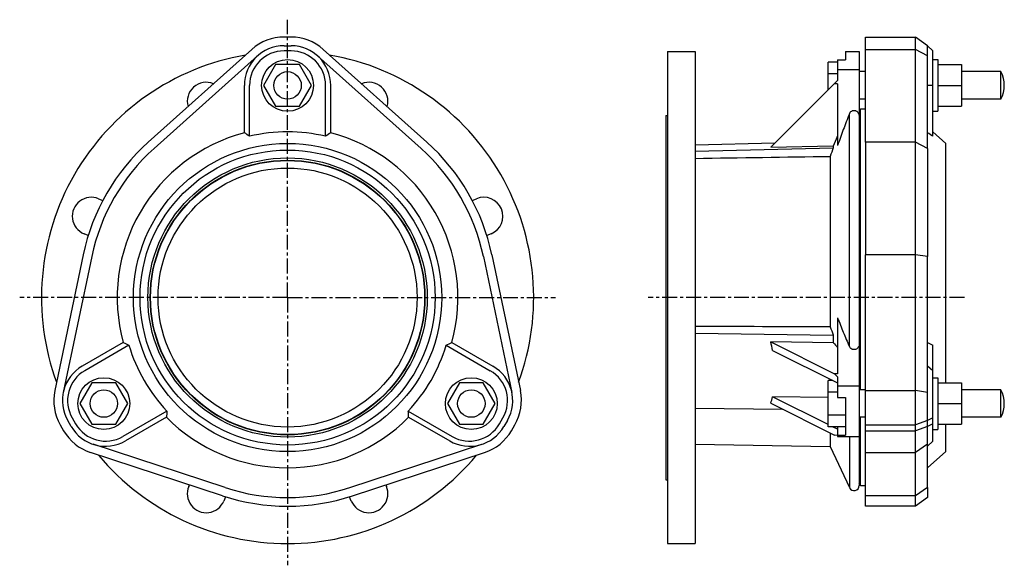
# Model space of a CAD drawing. Header units: millimetres. Extents: x -79 to 491, y -24 to 292.
import ezdxf

# ---------------------------------------------------------------- set-up
doc = ezdxf.new("R2010")
doc.units = ezdxf.units.MM
doc.header["$LTSCALE"] = 23.1
doc.linetypes.add('CENTER', pattern=[0.6, 0.375, -0.075, 0.075, -0.075])
doc.layers.get('0').update_dxf_attribs({"linetype": 'CONTINUOUS'})
for name, color, linetype in [('02___PRT_ALL_AXES', 7, 'CONTINUOUS'), ('AXES', 7, 'CONTINUOUS'), ('DEFAULT_1', 7, 'CENTER'), ('ROUNDS', 7, 'CONTINUOUS'), ('SURFS', 7, 'CONTINUOUS')]:
    doc.layers.add(name, color=color, linetype=linetype)

msp = doc.modelspace()

# ---------------------------------------------------------------- linework, layer by layer
at = {"color": 7, "linetype": 'Continuous'}
for p, q in [((296.36, 273.52), (296.36, -11.48)), ((312.36, 273.52), (312.36, -11.48)), ((389.36, 251.23), (389.36, 267.24)), ((394.86, 267.24), (389.36, 267.24)), ((394.86, 260.56), (389.36, 260.56)), ((408.02, 240.07), (407.36, 238.66)), ((408.02, 77.55), (408.02, 240.07)), ((410.96, 240.07), (408.02, 240.07)), ((295.36, 236.52), (295.36, 25.52)), ((401.64, 102.68), (401.64, 237.35)), ((410.96, 221.06), (410.96, 155.81)), ((439.96, 155.81), (439.96, 221.06)), ((446.96, 217.34), (446.96, 154.79)), ((457.46, 81.6), (457.46, 220.27)), ((390.53, 212.78), (390.53, 114.05)), ((392.11, 82.97), (389.36, 82.97)), ((389.36, 56.23), (389.36, 82.97)), ((394.86, 76.28), (389.36, 76.28)), ((399.36, 62.91), (389.36, 62.91)), ((408.02, 21.97), (408.02, 61.65)), ((457.46, 41.78), (457.46, 57.6)), ((399.36, 56.23), (389.36, 56.23)), ((390.53, 52.58), (390.53, 44.74)), ((401.64, 50.52), (401.64, 20.91)), ((457.46, 41.78), (446.96, 32.42)), ((295.36, 25.52), (296.36, 25.52)), ((408.02, 21.97), (407.36, 23.38)), ((410.96, 21.97), (408.02, 21.97)), ((446.96, 20.95), (446.96, 15.17)), ((410.96, 10.17), (410.96, 16.19)), ((439.96, 10.17), (439.96, 16.19)), ((296.36, -11.48), (312.36, -11.48))]:
    msp.add_line(p, q, dxfattribs=at)
for radius in [89.24, 85.42, 80.85, 79.55, 79.35, 75]:
    msp.add_circle((76.39, 131.02), radius, dxfattribs=at)
for radius, start, end in [(142.5, 99.844, 200.156), (142.5, 339.8427, 80.1561), (98.61, 104.6864, 195.3136), (98.61, 344.6864, 75.3136), (120.85, 131.8375, 168.1625), (115.85, 131.8375, 168.1625), (115.85, 11.8375, 48.1625), (120.85, 11.8375, 48.1625), (98.61, 224.6864, 315.3136), (142.5, 219.8439, 320.1573), (115.85, 251.8375, 288.1625), (120.85, 251.8375, 288.1625)]:
    msp.add_arc((76.39, 131.02), radius, start, end, dxfattribs=at)
at = {"layer": '02___PRT_ALL_AXES', "color": 7, "linetype": 'Continuous'}
for p, q in [((410.96, 261.82), (407.36, 261.82)), ((489.36, 261.82), (466.51, 261.82)), ((489.36, 245.92), (489.36, 261.82)), ((410.96, 245.92), (407.36, 245.92)), ((489.36, 245.92), (466.51, 245.92)), ((410.96, 77.55), (407.36, 77.55)), ((489.36, 77.55), (466.51, 77.55)), ((489.36, 61.65), (489.36, 77.55)), ((410.96, 61.65), (407.36, 61.65)), ((489.36, 61.65), (466.51, 61.65))]:
    msp.add_line(p, q, dxfattribs=at)
for centre in [(76.39, 253.87), (-30, 69.6), (182.78, 69.6)]:
    msp.add_circle(centre, 7.95, dxfattribs=at)
for centre in [(474.56, 253.87), (474.56, 69.6)]:
    msp.add_arc(centre, 16.8, 331.758, 28.242, dxfattribs=at)
at = {"layer": 'AXES', "color": 7, "linetype": 'CENTER'}
msp.add_line((468.28, 131.02), (285.25, 131.02), dxfattribs=at)
at = {"layer": 'DEFAULT_1', "color": 7, "linetype": 'CENTER'}
for q in [(76.39, 291.92), (-78.7, 131.02), (76.39, -24.06), (231.47, 131.02)]:
    msp.add_line((76.39, 131.02), q, dxfattribs=at)
at = {"layer": 'ROUNDS', "color": 7, "linetype": 'Continuous'}
for p, q in [((-33.04, 188.26), (-30.59, 187.24)), ((183.36, 187.24), (185.81, 188.26)), ((-39, 166.91), (-41.46, 167.93)), ((194.23, 167.93), (191.78, 166.91)), ((19.15, 21.6), (19.52, 22.49)), ((133.25, 22.49), (133.62, 21.6)), ((40.5, 15.63), (39.48, 13.18)), ((113.29, 13.18), (112.28, 15.63))]:
    msp.add_line(p, q, dxfattribs=at)
for centre, start, end in [((29.32, 244.66), 67.6512, 196.0265), ((123.46, 244.66), 343.9735, 112.3488), ((-37.25, 178.09), 67.5, 247.5), ((190.02, 178.09), 292.5, 112.5), ((29.32, 17.39), 157.5, 337.5), ((123.46, 17.39), 202.5, 22.5)]:
    msp.add_arc(centre, 11, start, end, dxfattribs=at)
at = {"layer": 'SURFS', "color": 7, "linetype": 'Continuous'}
for p, q in [((78.39, 281.86), (74.39, 281.86)), ((410.96, 221.06), (410.96, 281.86)), ((410.96, 281.86), (439.96, 281.86)), ((439.96, 221.06), (439.96, 281.86)), ((446.96, 276.86), (439.96, 281.86)), ((-4.22, 221.06), (55.71, 274.72)), ((74.39, 276.86), (78.39, 276.86)), ((78.39, 273.86), (74.39, 273.86)), ((157, 221.06), (97.06, 274.72)), ((410.96, 274.72), (439.96, 274.72)), ((446.96, 270.99), (439.96, 274.72)), ((446.96, 217.34), (446.96, 276.86)), ((449.96, 273.86), (446.96, 276.86)), ((449.96, 224.4), (449.96, 273.86)), ((-0.89, 217.34), (59.05, 270.99)), ((153.66, 217.34), (93.73, 270.99)), ((296.36, 273.52), (312.36, 273.52)), ((394.86, 268.66), (394.86, 256.73)), ((394.86, 268.66), (399.36, 268.66)), ((399.36, 273.52), (399.36, 268.66)), ((399.36, 273.52), (407.36, 273.52)), ((407.36, 273.52), (407.36, 22.17)), ((449.96, 268.87), (452.96, 268.87)), ((452.96, 268.87), (452.96, 238.87)), ((69.46, 265.87), (62.53, 253.87)), ((83.31, 265.87), (69.46, 265.87)), ((90.24, 253.87), (83.31, 265.87)), ((407.36, 262.84), (394.86, 262.84)), ((452.96, 265.87), (466.51, 265.87)), ((466.51, 265.87), (466.51, 241.87)), ((356.15, 218.02), (394.86, 256.73)), ((51.39, 226.41), (51.39, 253.86)), ((54.39, 224.4), (54.39, 253.86)), ((62.53, 253.87), (69.46, 241.87)), ((83.31, 241.87), (90.24, 253.87)), ((98.39, 224.4), (98.39, 253.86)), ((101.39, 226.41), (101.39, 253.86)), ((394.86, 254.84), (392.96, 254.84)), ((394.86, 254.84), (394.86, 219.07)), ((449.96, 253.86), (446.96, 253.86)), ((452.96, 253.87), (466.51, 253.87)), ((69.46, 241.87), (83.31, 241.87)), ((452.96, 241.87), (466.51, 241.87)), ((295.36, 236.52), (296.36, 236.52)), ((449.96, 238.87), (452.96, 238.87)), ((457.46, 220.27), (449.96, 226.96)), ((358.59, 220.46), (312.36, 219.31)), ((312.36, 215.69), (392.36, 217.78)), ((356.15, 218.02), (392.36, 218.95)), ((392.36, 218.95), (392.36, 217.69)), ((392.36, 218.88), (392.39, 218.94)), ((439.96, 221.06), (410.96, 221.06)), ((446.96, 217.34), (439.96, 221.06)), ((-41.89, 155.81), (-58.4, 77.08)), ((-37, 154.79), (-53.5, 76.06)), ((189.77, 154.79), (206.27, 76.06)), ((194.67, 155.81), (211.17, 77.08)), ((410.96, 16.19), (410.96, 155.81)), ((439.96, 155.81), (410.96, 155.81)), ((446.96, 154.79), (439.96, 155.81)), ((439.96, 16.19), (439.96, 155.81)), ((446.96, 20.95), (446.96, 154.79)), ((394.86, 119.2), (394.86, 86.87)), ((312.36, 110.34), (392.36, 109.3)), ((392.36, 109.38), (392.36, 104.81)), ((-18.72, 104.98), (-42.49, 91.26)), ((-15.48, 103.39), (-40.99, 88.66)), ((168.25, 103.39), (193.76, 88.66)), ((171.49, 104.98), (195.26, 91.26)), ((356.15, 105.28), (392.96, 86.87)), ((392.36, 104.81), (356.15, 105.28)), ((392.36, 104.85), (392.38, 104.83)), ((449.96, 47.87), (449.96, 103.39)), ((357.2, 100.42), (394.86, 81.59)), ((449.96, 88.66), (446.96, 91.26)), ((394.86, 86.87), (392.96, 86.87)), ((394.86, 85.15), (392.96, 86.87)), ((-36.93, 81.6), (-43.86, 69.6)), ((-23.08, 81.6), (-36.93, 81.6)), ((-16.15, 69.6), (-23.08, 81.6)), ((175.85, 81.6), (168.92, 69.6)), ((189.71, 81.6), (175.85, 81.6)), ((196.63, 69.6), (189.71, 81.6)), ((394.86, 85.15), (394.86, 73.03)), ((449.96, 84.6), (452.96, 84.6)), ((452.96, 84.6), (452.96, 54.6)), ((452.96, 81.6), (466.51, 81.6)), ((466.51, 81.6), (466.51, 57.6)), ((407.36, 79.63), (394.86, 79.63)), ((410.96, 77.08), (439.96, 77.08)), ((446.96, 76.06), (439.96, 77.08)), ((-43.86, 69.6), (-36.93, 57.6)), ((-23.08, 57.6), (-16.15, 69.6)), ((168.92, 69.6), (175.85, 57.6)), ((189.71, 57.6), (196.63, 69.6)), ((356.15, 69.77), (392.96, 51.36)), ((389.36, 57.49), (357.2, 73.57)), ((389.36, 73.17), (357.2, 73.57)), ((394.86, 73.03), (399.36, 73.03)), ((399.36, 73.03), (399.36, 51.38)), ((452.96, 69.6), (466.51, 69.6)), ((6.52, 65.28), (-18.99, 50.55)), ((146.25, 65.28), (171.76, 50.55)), ((312.36, 67.04), (362.93, 66.38)), ((-55.24, 57.34), (-53.24, 53.87)), ((-48.91, 56.37), (-50.91, 59.84)), ((-48.31, 61.34), (-46.31, 57.87)), ((-36.93, 57.6), (-23.08, 57.6)), ((6.28, 61.68), (-17.49, 47.96)), ((146.49, 61.68), (170.26, 47.96)), ((175.85, 57.6), (189.71, 57.6)), ((199.08, 57.87), (201.08, 61.34)), ((203.68, 59.84), (201.68, 56.37)), ((206.01, 53.87), (208.01, 57.34)), ((410.96, 57.34), (439.96, 57.34)), ((446.96, 59.84), (439.96, 57.34)), ((449.96, 61.34), (446.96, 59.84)), ((449.96, 57.87), (446.96, 56.37)), ((452.96, 57.6), (466.51, 57.6)), ((394.86, 54.74), (391.9, 56.23)), ((394.86, 51.18), (392.96, 51.36)), ((394.86, 56.23), (394.86, 50.52)), ((394.86, 51.38), (399.36, 51.38)), ((410.96, 53.87), (439.96, 53.87)), ((446.96, 56.37), (439.96, 53.87)), ((449.96, 54.6), (452.96, 54.6)), ((40.27, 20.95), (-36.16, 46.02)), ((112.5, 20.95), (188.93, 46.02)), ((312.36, 46), (390.53, 44.74)), ((394.86, 50.52), (407.36, 50.52)), ((446.96, 46.02), (439.96, 41.27)), ((449.96, 47.87), (446.96, 44.87)), ((38.72, 16.19), (-37.72, 41.27)), ((114.06, 16.19), (190.49, 41.27)), ((390.53, 44.74), (401.64, 20.91)), ((410.96, 41.27), (439.96, 41.27)), ((446.96, 20.95), (439.96, 16.19)), ((439.96, 16.19), (410.96, 16.19)), ((446.96, 15.17), (439.96, 10.17)), ((439.96, 10.17), (410.96, 10.17))]:
    msp.add_line(p, q, dxfattribs=at)
for centre in [(76.39, 253.87), (-30, 69.6), (182.78, 69.6)]:
    msp.add_circle(centre, 15, dxfattribs=at)
for centre, radius, start, end in [((74.39, 253.86), 28, 90, 131.8375), ((78.39, 253.86), 28, 48.1625, 90), ((74.39, 253.86), 23, 90, 180), ((74.39, 253.86), 20, 90, 180), ((78.39, 253.86), 23, 0, 90), ((78.39, 253.86), 20, 0, 90), ((-86.73, 17.08), 250.79, 55.7586, 56.5837), ((76.39, 131.02), 95.93, 76.7425, 103.2575), ((239.5, 17.08), 250.79, 123.4163, 124.2414), ((308.85, 17.08), 250.79, 55.7586, 56.5837), ((728.4, 89.65), 359.61, 159.1424, 159.9784), ((707.04, 235.52), 339.02, 200.9955, 201.8435), ((93.51, 329.26), 250.79, 243.4163, 244.2414), ((76.39, 131.02), 95.93, 196.7425, 223.2575), ((76.39, 131.02), 95.93, 316.7425, 343.2575), ((59.26, 329.26), 250.79, 295.7586, 296.5837), ((265.44, 83.03), 93.4, 10.7322, 13.7822), ((643.47, 471.47), 415.85, 241.8004, 242.2684), ((-30.99, 71.34), 23, 120, 210), ((183.76, 71.34), 23, 330, 60), ((-30.99, 71.34), 20, 120, 210), ((183.76, 71.34), 20, 330, 60), ((-30.99, 71.34), 28, 168.1625, 210), ((183.76, 71.34), 28, 330, 11.8375), ((311.71, 84.15), 46.71, 342.067, 346.9088), ((256.63, 46.73), 250.79, 175.7586, 176.5837), ((-103.85, 46.73), 250.79, 3.4163, 4.2414), ((-28.99, 67.87), 20, 210, 300), ((181.76, 67.87), 20, 240, 330), ((-28.99, 67.87), 28, 210, 251.8375), ((-28.99, 67.87), 23, 210, 300), ((181.76, 67.87), 23, 240, 330), ((181.76, 67.87), 28, 288.1625, 330), ((404.36, 22.17), 3, 205, 360)]:
    msp.add_arc(centre, radius, start, end, dxfattribs=at)
for points, knots in [([(401.64, 237.35), (400.45, 234.32), (398.12, 228.26), (395.92, 222.14), (394.86, 219.07)], [0, 0, 0, 0, 0.500319, 1, 1, 1, 1]), ([(401.64, 237.35), (401.77, 237.68), (402.13, 238.32), (402.82, 238.94), (403.5, 239.26), (404.06, 239.39), (404.64, 239.4), (405.2, 239.27), (405.71, 239.03), (406.31, 238.6), (406.77, 238.02), (407.08, 237.38), (407.3, 236.71), (407.36, 236.19), (407.36, 235.84)], [0, 0, 0, 0, 0.12177, 0.24703, 0.31156, 0.376977, 0.442756, 0.508218, 0.572814, 0.636298, 0.759737, 0.820463, 0.880662, 1, 1, 1, 1]), ([(394.86, 119.2), (395.92, 116.42), (398.13, 110.89), (400.45, 105.41), (401.64, 102.68)], [0, 0, 0, 0, 0.499303, 1, 1, 1, 1]), ([(407.36, 104.04), (407.36, 103.73), (407.28, 103.08), (406.87, 102.18), (406.18, 101.4), (405.2, 100.88), (404.06, 100.77), (402.98, 101.11), (402.14, 101.79), (401.78, 102.38), (401.64, 102.68)], [0, 0, 0, 0, 0.113601, 0.230042, 0.35248, 0.483346, 0.620342, 0.754853, 0.881127, 1, 1, 1, 1])]:
    msp.add_open_spline(points, degree=3, knots=knots, dxfattribs=at)
for points in [[(392.39, 218.94), (393.21, 220.75), (394.04, 222.56), (394.86, 224.37)], [(312.36, 211.61), (338.42, 212), (364.47, 212.39), (390.53, 212.78)], [(390.53, 114.05), (364.47, 114.11), (338.42, 114.17), (312.36, 114.23)], [(392.38, 104.83), (393.21, 103.92), (394.03, 103.01), (394.86, 102.1)]]:
    msp.add_open_spline(points, degree=3, dxfattribs=at)

doc.saveas('drawing.dxf')
